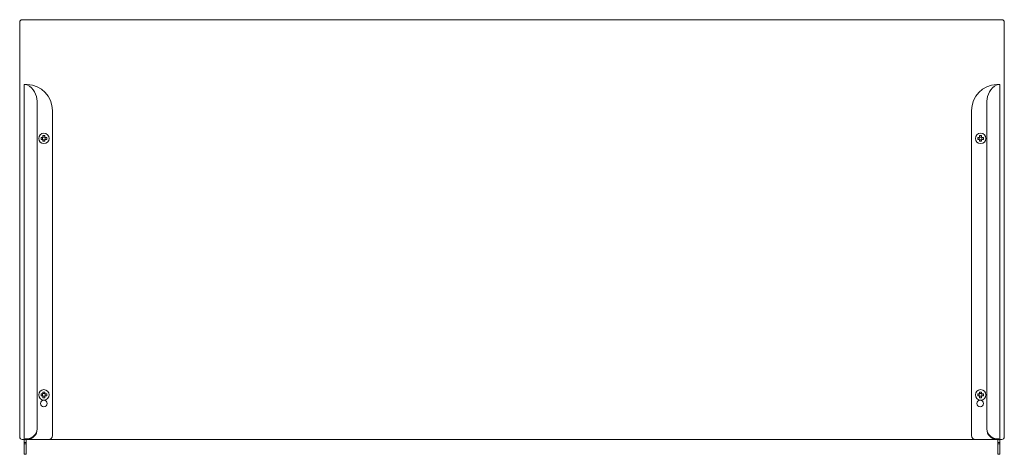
# Model space of a CAD drawing. Header units: millimetres. Extents: x -288 to 462, y -156 to 175.
import ezdxf

# ---------------------------------------------------------------- set-up
doc = ezdxf.new("R2010")
doc.units = ezdxf.units.MM

msp = doc.modelspace()

# ---------------------------------------------------------------- linework, layer by layer
at = {"color": 0, "linetype": 'Continuous', "lineweight": 0}
for p, q in [((-287.66, -142.51), (-287.66, 173.49)), ((-285.66, 175.49), (460.34, 175.49)), ((462.34, 173.49), (462.34, -142.51)), ((-284.16, 126.19), (-284.16, 126.1)), ((-282.66, 126.19), (-284.16, 126.19)), ((-284.16, 126.1), (-284.16, -144.48)), ((-282.66, 126.1), (-282.66, 126.19)), ((-282.35, 126.19), (-282.66, 126.19)), ((457.03, 126.19), (457.34, 126.19)), ((457.34, 126.19), (458.84, 126.19)), ((457.34, 126.1), (457.34, 126.19)), ((458.84, 126.19), (458.84, 126.1)), ((458.84, 126.1), (458.84, -144.48)), ((-274.39, 113.28), (-274.39, -136.31)), ((449.07, 113.28), (449.07, -136.31)), ((-262.69, -141.51), (-262.69, 106.19)), ((437.37, -141.51), (437.37, 106.19)), ((-270.19, 84.24), (-270.19, 85.74)), ((-269.94, 85.99), (-268.44, 85.99)), ((-269.94, 83.99), (-268.44, 83.99)), ((-268.19, 84.24), (-268.19, 85.74)), ((443.31, 84.24), (443.31, 85.74)), ((443.56, 85.99), (445.06, 85.99)), ((443.56, 83.99), (445.06, 83.99)), ((445.31, 84.24), (445.31, 85.74)), ((-270.19, -111.26), (-270.19, -109.76)), ((-269.94, -109.51), (-268.44, -109.51)), ((-269.94, -111.51), (-268.44, -111.51)), ((-268.19, -111.26), (-268.19, -109.76)), ((443.31, -111.26), (443.31, -109.76)), ((443.56, -109.51), (445.06, -109.51)), ((443.56, -111.51), (445.06, -111.51)), ((445.31, -111.26), (445.31, -109.76)), ((-274.39, -136.71), (-274.39, -136.31)), ((449.07, -136.71), (449.07, -136.31)), ((-284.16, -144.51), (-285.66, -144.51)), ((-284.16, -144.48), (-284.16, -144.51)), ((-282.66, -144.51), (-284.16, -144.51)), ((-284.16, -144.51), (-284.16, -146.81)), ((-282.66, -146.81), (-284.16, -146.81)), ((-284.16, -146.81), (-284.16, -147.81)), ((-282.66, -147.81), (-284.16, -147.81)), ((-284.16, -147.81), (-284.16, -154.01)), ((-282.66, -144.51), (-282.66, -144.49)), ((-282.66, -144.51), (-282.66, -146.81)), ((-282.66, -146.81), (-282.66, -147.81)), ((-282.66, -147.81), (-282.66, -154.01)), ((-282.64, -154.01), (-282.64, -144.51)), ((-282.64, -144.51), (-281.91, -144.51)), ((-281.91, -144.51), (-265.69, -144.51)), ((440.37, -144.51), (-265.69, -144.51)), ((456.59, -144.51), (440.37, -144.51)), ((457.32, -144.51), (456.59, -144.51)), ((457.32, -154.01), (457.32, -144.51)), ((457.34, -144.51), (457.34, -144.49)), ((457.34, -144.51), (458.84, -144.51)), ((457.34, -144.51), (457.34, -146.81)), ((457.34, -146.81), (457.34, -147.81)), ((457.34, -146.81), (458.84, -146.81)), ((457.34, -147.81), (457.34, -154.01)), ((457.34, -147.81), (458.84, -147.81)), ((458.84, -144.48), (458.84, -144.51)), ((458.84, -144.51), (458.84, -146.81)), ((460.34, -144.51), (458.84, -144.51)), ((458.84, -146.81), (458.84, -147.81)), ((458.84, -147.81), (458.84, -154.01)), ((-284.16, -155.81), (-284.16, -154.01)), ((-282.66, -155.81), (-284.16, -155.81)), ((-282.66, -155.81), (-282.66, -154.01)), ((457.34, -155.81), (457.34, -154.01)), ((457.34, -155.81), (458.84, -155.81)), ((458.84, -155.81), (458.84, -154.01))]:
    msp.add_line(p, q, dxfattribs=at)
for centre, radius, start, end in [((-285.66, 173.49), 2, 90, 180), ((460.34, 173.49), 2, 0, 90), ((-282.69, 106.19), 20, 0, 87.77115), ((-269.19, 84.99), 4, 90, 270), ((-269.19, 84.99), 4, 270, 90), ((444.31, 84.99), 4, 90, 270), ((444.31, 84.99), 4, 270, 90), ((-269.19, -110.51), 4, 90, 270), ((-269.19, -110.51), 4, 270, 90), ((444.31, -110.51), 4, 90, 270), ((444.31, -110.51), 4, 270, 90), ((-269.19, -117.01), 2.5, 90, 270), ((-269.19, -117.01), 2.5, 270, 90), ((-265.69, -141.51), 3, 270, 0), ((460.34, -142.51), 2, 270, 0)]:
    msp.add_arc(centre, radius, start, end, dxfattribs=at)
at = {"color": 0, "linetype": 'Continuous', "lineweight": 0, "extrusion": (2.20056e-16, -4.58083e-33, -1)}
for centre, radius, start, end in [((-457.37, 106.19), 20, 0, 87.77115), ((-443.87, -117.01), 2.5, 90, 270), ((-440.37, -141.51), 3, 270, 0)]:
    msp.add_arc(centre, radius, start, end, dxfattribs=at)
at = {"color": 0, "linetype": 'Continuous', "lineweight": 0, "extrusion": (2.20056e-16, 3.08137e-31, -1)}
msp.add_arc((-443.87, -117.01), 2.5, 270, 90, dxfattribs=at)
at = {"color": 0, "linetype": 'Continuous', "lineweight": 0, "extrusion": (2.20056e-16, 0, -1)}
msp.add_arc((285.66, -142.51), 2, 270, 0, dxfattribs=at)
at = {"color": 0, "linetype": 'Continuous', "lineweight": 0}
for centre, major_axis, start_param, end_param in [((-289.39, 113.28), (15, 0), 0, 1.048904), ((-282.39, -136.31), (8, 0), -1.511033, 0), ((457.07, -136.71), (-8, 0), 0, 1.511033)]:
    msp.add_ellipse(centre, major_axis=major_axis, ratio=0.963002, start_param=start_param, end_param=end_param, dxfattribs=at)
at = {"color": 0, "linetype": 'Continuous', "lineweight": 0, "extrusion": (2.20056e-16, 1.57847e-30, -1)}
msp.add_ellipse((464.07, 113.28), major_axis=(-15, 0), ratio=0.963002, start_param=0, end_param=1.048904, dxfattribs=at)
at = {"color": 0, "linetype": 'Continuous', "lineweight": 0, "extrusion": (2.20056e-16, 2.48401e-31, -1)}
msp.add_ellipse((-282.39, -136.71), major_axis=(8, 0), ratio=0.963002, start_param=0, end_param=1.511033, dxfattribs=at)
at = {"color": 0, "linetype": 'Continuous', "lineweight": 0, "extrusion": (2.18185e-16, -1.35565e-17, -1)}
msp.add_ellipse((457.07, -136.31), major_axis=(-8, 0), ratio=0.963002, start_param=-1.511033, end_param=0, dxfattribs=at)
at = {"color": 0, "linetype": 'Continuous', "lineweight": 0}
for points, knots in [([(-281.91, 125.8), (-282.2, 125.89), (-282.49, 125.96), (-282.76, 126.01), (-282.9, 126.04), (-283.02, 126.06), (-283.15, 126.08), (-283.21, 126.09), (-283.26, 126.09), (-283.32, 126.1), (-283.38, 126.11), (-283.43, 126.11), (-283.48, 126.12), (-283.59, 126.13), (-283.68, 126.14), (-283.77, 126.14), (-283.81, 126.14), (-283.85, 126.14), (-283.88, 126.14), (-283.9, 126.14), (-283.92, 126.14), (-283.94, 126.14), (-283.94, 126.14), (-283.95, 126.14), (-283.96, 126.14), (-283.96, 126.14), (-283.97, 126.14), (-283.97, 126.14), (-283.97, 126.14), (-283.98, 126.14), (-283.98, 126.14), (-283.98, 126.14), (-283.98, 126.14), (-283.98, 126.14), (-284.03, 126.14), (-284.07, 126.13), (-284.11, 126.13), (-284.14, 126.12), (-284.16, 126.11), (-284.16, 126.1)], [0, 0, 0, 0, 0.25, 0.25, 0.25, 0.375, 0.375, 0.375, 0.4375, 0.4375, 0.4375, 0.5, 0.5, 0.5, 0.625, 0.625, 0.625, 0.6875, 0.6875, 0.6875, 0.71875, 0.71875, 0.71875, 0.734375, 0.734375, 0.734375, 0.742187, 0.742187, 0.742187, 0.746094, 0.746094, 0.746094, 0.75, 0.75, 0.75, 0.875, 0.875, 0.875, 1, 1, 1, 1]), ([(-282.6, 125.98), (-282.6, 125.98), (-282.6, 125.98), (-282.6, 125.98), (-282.6, 125.98), (-282.63, 126.02), (-282.66, 126.06), (-282.66, 126.1)], [0.745779, 0.745779, 0.745779, 0.745779, 0.7460938, 0.7460938, 0.75, 0.75, 1, 1, 1, 1]), ([(-281.91, 126.17), (-282.02, 126.18), (-282.1, 126.18), (-282.14, 126.18), (-282.19, 126.18), (-282.26, 126.18), (-282.35, 126.19)], [0, 0, 0, 0, 0.5, 0.5, 0.5, 1, 1, 1, 1]), ([(456.59, 126.17), (456.64, 126.17), (456.69, 126.18), (456.76, 126.18), (456.79, 126.18), (456.84, 126.18), (456.87, 126.18), (456.94, 126.18), (456.98, 126.19), (457.03, 126.19)], [0, 0, 0, 0, 0.25, 0.25, 0.5, 0.5, 0.75, 0.75, 1, 1, 1, 1]), ([(456.59, 125.8), (456.88, 125.89), (457.17, 125.96), (457.44, 126.01), (457.57, 126.04), (457.7, 126.06), (457.82, 126.08), (457.88, 126.09), (457.94, 126.09), (457.99, 126.1), (458.05, 126.11), (458.1, 126.11), (458.16, 126.12), (458.31, 126.13), (458.45, 126.14), (458.56, 126.14), (458.58, 126.14), (458.59, 126.14), (458.61, 126.14), (458.62, 126.14), (458.63, 126.14), (458.63, 126.14), (458.64, 126.14), (458.64, 126.14), (458.65, 126.14), (458.65, 126.14), (458.65, 126.14), (458.65, 126.14), (458.65, 126.14), (458.66, 126.14), (458.66, 126.14), (458.75, 126.14), (458.84, 126.12), (458.84, 126.1)], [0, 0, 0, 0, 0.25, 0.25, 0.25, 0.375, 0.375, 0.375, 0.4375, 0.4375, 0.4375, 0.5, 0.5, 0.5, 0.6875, 0.6875, 0.6875, 0.71875, 0.71875, 0.71875, 0.734375, 0.734375, 0.734375, 0.742188, 0.742188, 0.742188, 0.746094, 0.746094, 0.746094, 0.75, 0.75, 0.75, 1, 1, 1, 1]), ([(457.28, 125.98), (457.28, 125.98), (457.28, 125.98), (457.31, 126.02), (457.34, 126.06), (457.34, 126.1)], [0.7452587, 0.7452587, 0.7452587, 0.7452587, 0.75, 0.75, 1, 1, 1, 1]), ([(-271.33, 85.74), (-271.35, 85.48), (-271.36, 85.22), (-271.36, 84.75), (-271.35, 84.49), (-271.33, 84.24)], [2.4024788, 2.4024788, 2.4024788, 2.4024788, 2.473731, 2.473731, 2.5449832, 2.5449832, 2.5449832, 2.5449832]), ([(-271.33, 85.74), (-271.26, 85.74), (-271.19, 85.74), (-270.73, 85.74), (-270.33, 85.74), (-269.94, 85.74)], [2.5633073, 2.5633073, 2.5633073, 2.5633073, 2.5832995, 2.5832995, 2.6966603, 2.6966603, 2.6966603, 2.6966603]), ([(-271.33, 84.24), (-271.26, 84.24), (-271.19, 84.24), (-270.73, 84.24), (-270.33, 84.24), (-269.94, 84.24)], [2.5633073, 2.5633073, 2.5633073, 2.5633073, 2.5832995, 2.5832995, 2.6966603, 2.6966603, 2.6966603, 2.6966603]), ([(-269.94, 85.74), (-269.94, 86.13), (-269.94, 86.53), (-269.94, 86.99), (-269.94, 87.06), (-269.94, 87.13)], [2.8436586, 2.8436586, 2.8436586, 2.8436586, 2.9570195, 2.9570195, 2.9770116, 2.9770116, 2.9770116, 2.9770116]), ([(-269.94, 82.84), (-269.94, 82.91), (-269.94, 82.98), (-269.94, 83.44), (-269.94, 83.84), (-269.94, 84.24)], [2.5633073, 2.5633073, 2.5633073, 2.5633073, 2.5832995, 2.5832995, 2.6966603, 2.6966603, 2.6966603, 2.6966603]), ([(-268.44, 85.74), (-268.44, 86.13), (-268.44, 86.53), (-268.44, 86.99), (-268.44, 87.06), (-268.44, 87.13)], [2.8436586, 2.8436586, 2.8436586, 2.8436586, 2.9570195, 2.9570195, 2.9770116, 2.9770116, 2.9770116, 2.9770116]), ([(-268.44, 85.74), (-268.05, 85.74), (-267.65, 85.74), (-267.19, 85.74), (-267.12, 85.74), (-267.05, 85.74)], [2.8436586, 2.8436586, 2.8436586, 2.8436586, 2.9570195, 2.9570195, 2.9770116, 2.9770116, 2.9770116, 2.9770116]), ([(-268.44, 84.24), (-268.05, 84.24), (-267.65, 84.24), (-267.19, 84.24), (-267.12, 84.24), (-267.05, 84.24)], [2.8436586, 2.8436586, 2.8436586, 2.8436586, 2.9570195, 2.9570195, 2.9770116, 2.9770116, 2.9770116, 2.9770116]), ([(-268.44, 82.84), (-268.44, 82.91), (-268.44, 82.98), (-268.44, 83.44), (-268.44, 83.84), (-268.44, 84.24)], [2.5633073, 2.5633073, 2.5633073, 2.5633073, 2.5832995, 2.5832995, 2.6966603, 2.6966603, 2.6966603, 2.6966603]), ([(-267.05, 84.24), (-267.03, 84.49), (-267.02, 84.75), (-267.02, 85.22), (-267.03, 85.48), (-267.05, 85.74)], [2.4024788, 2.4024788, 2.4024788, 2.4024788, 2.473731, 2.473731, 2.5449832, 2.5449832, 2.5449832, 2.5449832]), ([(442.17, 85.74), (442.15, 85.48), (442.14, 85.22), (442.14, 84.75), (442.15, 84.49), (442.17, 84.24)], [2.4024788, 2.4024788, 2.4024788, 2.4024788, 2.473731, 2.473731, 2.5449832, 2.5449832, 2.5449832, 2.5449832]), ([(442.17, 85.74), (442.24, 85.74), (442.31, 85.74), (442.77, 85.74), (443.17, 85.74), (443.56, 85.74)], [2.5633073, 2.5633073, 2.5633073, 2.5633073, 2.5832995, 2.5832995, 2.6966603, 2.6966603, 2.6966603, 2.6966603]), ([(442.17, 84.24), (442.24, 84.24), (442.31, 84.24), (442.77, 84.24), (443.17, 84.24), (443.56, 84.24)], [2.5633073, 2.5633073, 2.5633073, 2.5633073, 2.5832995, 2.5832995, 2.6966603, 2.6966603, 2.6966603, 2.6966603]), ([(443.56, 85.74), (443.56, 86.13), (443.56, 86.53), (443.56, 86.99), (443.56, 87.06), (443.56, 87.13)], [2.8436586, 2.8436586, 2.8436586, 2.8436586, 2.9570195, 2.9570195, 2.9770116, 2.9770116, 2.9770116, 2.9770116]), ([(443.56, 82.84), (443.56, 82.91), (443.56, 82.98), (443.56, 83.44), (443.56, 83.84), (443.56, 84.24)], [2.5633073, 2.5633073, 2.5633073, 2.5633073, 2.5832995, 2.5832995, 2.6966603, 2.6966603, 2.6966603, 2.6966603]), ([(445.06, 85.74), (445.06, 86.13), (445.06, 86.53), (445.06, 86.99), (445.06, 87.06), (445.06, 87.13)], [2.8436586, 2.8436586, 2.8436586, 2.8436586, 2.9570195, 2.9570195, 2.9770116, 2.9770116, 2.9770116, 2.9770116]), ([(445.06, 85.74), (445.45, 85.74), (445.85, 85.74), (446.31, 85.74), (446.38, 85.74), (446.45, 85.74)], [2.8436586, 2.8436586, 2.8436586, 2.8436586, 2.9570195, 2.9570195, 2.9770116, 2.9770116, 2.9770116, 2.9770116]), ([(445.06, 84.24), (445.45, 84.24), (445.85, 84.24), (446.31, 84.24), (446.38, 84.24), (446.45, 84.24)], [2.8436586, 2.8436586, 2.8436586, 2.8436586, 2.9570195, 2.9570195, 2.9770116, 2.9770116, 2.9770116, 2.9770116]), ([(445.06, 82.84), (445.06, 82.91), (445.06, 82.98), (445.06, 83.44), (445.06, 83.84), (445.06, 84.24)], [2.5633073, 2.5633073, 2.5633073, 2.5633073, 2.5832995, 2.5832995, 2.6966603, 2.6966603, 2.6966603, 2.6966603]), ([(446.45, 84.24), (446.47, 84.49), (446.48, 84.75), (446.48, 85.22), (446.47, 85.48), (446.45, 85.74)], [2.4024788, 2.4024788, 2.4024788, 2.4024788, 2.473731, 2.473731, 2.5449832, 2.5449832, 2.5449832, 2.5449832]), ([(-271.33, -109.76), (-271.35, -110.02), (-271.36, -110.28), (-271.36, -110.75), (-271.35, -111.01), (-271.33, -111.26)], [2.4024788, 2.4024788, 2.4024788, 2.4024788, 2.473731, 2.473731, 2.5449832, 2.5449832, 2.5449832, 2.5449832]), ([(-271.33, -109.76), (-271.26, -109.76), (-271.19, -109.76), (-270.73, -109.76), (-270.33, -109.76), (-269.94, -109.76)], [2.5633073, 2.5633073, 2.5633073, 2.5633073, 2.5832995, 2.5832995, 2.6966603, 2.6966603, 2.6966603, 2.6966603]), ([(-271.33, -111.26), (-271.26, -111.26), (-271.19, -111.26), (-270.73, -111.26), (-270.33, -111.26), (-269.94, -111.26)], [2.5633073, 2.5633073, 2.5633073, 2.5633073, 2.5832995, 2.5832995, 2.6966603, 2.6966603, 2.6966603, 2.6966603]), ([(-269.94, -109.76), (-269.94, -109.37), (-269.94, -108.97), (-269.94, -108.51), (-269.94, -108.44), (-269.94, -108.37)], [2.8436586, 2.8436586, 2.8436586, 2.8436586, 2.9570195, 2.9570195, 2.9770116, 2.9770116, 2.9770116, 2.9770116]), ([(-269.94, -112.66), (-269.94, -112.59), (-269.94, -112.52), (-269.94, -112.06), (-269.94, -111.66), (-269.94, -111.26)], [2.5633073, 2.5633073, 2.5633073, 2.5633073, 2.5832995, 2.5832995, 2.6966603, 2.6966603, 2.6966603, 2.6966603]), ([(-268.44, -109.76), (-268.44, -109.37), (-268.44, -108.97), (-268.44, -108.51), (-268.44, -108.44), (-268.44, -108.37)], [2.8436586, 2.8436586, 2.8436586, 2.8436586, 2.9570195, 2.9570195, 2.9770116, 2.9770116, 2.9770116, 2.9770116]), ([(-268.44, -109.76), (-268.05, -109.76), (-267.65, -109.76), (-267.19, -109.76), (-267.12, -109.76), (-267.05, -109.76)], [2.8436586, 2.8436586, 2.8436586, 2.8436586, 2.9570195, 2.9570195, 2.9770116, 2.9770116, 2.9770116, 2.9770116]), ([(-268.44, -111.26), (-268.05, -111.26), (-267.65, -111.26), (-267.19, -111.26), (-267.12, -111.26), (-267.05, -111.26)], [2.8436586, 2.8436586, 2.8436586, 2.8436586, 2.9570195, 2.9570195, 2.9770116, 2.9770116, 2.9770116, 2.9770116]), ([(-268.44, -112.66), (-268.44, -112.59), (-268.44, -112.52), (-268.44, -112.06), (-268.44, -111.66), (-268.44, -111.26)], [2.5633073, 2.5633073, 2.5633073, 2.5633073, 2.5832995, 2.5832995, 2.6966603, 2.6966603, 2.6966603, 2.6966603]), ([(-267.05, -111.26), (-267.03, -111.01), (-267.02, -110.75), (-267.02, -110.28), (-267.03, -110.02), (-267.05, -109.76)], [2.4024788, 2.4024788, 2.4024788, 2.4024788, 2.473731, 2.473731, 2.5449832, 2.5449832, 2.5449832, 2.5449832]), ([(442.17, -109.76), (442.15, -110.02), (442.14, -110.28), (442.14, -110.75), (442.15, -111.01), (442.17, -111.26)], [2.4024788, 2.4024788, 2.4024788, 2.4024788, 2.473731, 2.473731, 2.5449832, 2.5449832, 2.5449832, 2.5449832]), ([(442.17, -109.76), (442.24, -109.76), (442.31, -109.76), (442.77, -109.76), (443.17, -109.76), (443.56, -109.76)], [2.5633073, 2.5633073, 2.5633073, 2.5633073, 2.5832995, 2.5832995, 2.6966603, 2.6966603, 2.6966603, 2.6966603]), ([(442.17, -111.26), (442.24, -111.26), (442.31, -111.26), (442.77, -111.26), (443.17, -111.26), (443.56, -111.26)], [2.5633073, 2.5633073, 2.5633073, 2.5633073, 2.5832995, 2.5832995, 2.6966603, 2.6966603, 2.6966603, 2.6966603]), ([(443.56, -109.76), (443.56, -109.37), (443.56, -108.97), (443.56, -108.51), (443.56, -108.44), (443.56, -108.37)], [2.8436586, 2.8436586, 2.8436586, 2.8436586, 2.9570195, 2.9570195, 2.9770116, 2.9770116, 2.9770116, 2.9770116]), ([(443.56, -112.66), (443.56, -112.59), (443.56, -112.52), (443.56, -112.06), (443.56, -111.66), (443.56, -111.26)], [2.5633073, 2.5633073, 2.5633073, 2.5633073, 2.5832995, 2.5832995, 2.6966603, 2.6966603, 2.6966603, 2.6966603]), ([(445.06, -109.76), (445.06, -109.37), (445.06, -108.97), (445.06, -108.51), (445.06, -108.44), (445.06, -108.37)], [2.8436586, 2.8436586, 2.8436586, 2.8436586, 2.9570195, 2.9570195, 2.9770116, 2.9770116, 2.9770116, 2.9770116]), ([(445.06, -109.76), (445.45, -109.76), (445.85, -109.76), (446.31, -109.76), (446.38, -109.76), (446.45, -109.76)], [2.8436586, 2.8436586, 2.8436586, 2.8436586, 2.9570195, 2.9570195, 2.9770116, 2.9770116, 2.9770116, 2.9770116]), ([(445.06, -111.26), (445.45, -111.26), (445.85, -111.26), (446.31, -111.26), (446.38, -111.26), (446.45, -111.26)], [2.8436586, 2.8436586, 2.8436586, 2.8436586, 2.9570195, 2.9570195, 2.9770116, 2.9770116, 2.9770116, 2.9770116]), ([(445.06, -112.66), (445.06, -112.59), (445.06, -112.52), (445.06, -112.06), (445.06, -111.66), (445.06, -111.26)], [2.5633073, 2.5633073, 2.5633073, 2.5633073, 2.5832995, 2.5832995, 2.6966603, 2.6966603, 2.6966603, 2.6966603]), ([(446.45, -111.26), (446.47, -111.01), (446.48, -110.75), (446.48, -110.28), (446.47, -110.02), (446.45, -109.76)], [2.4024788, 2.4024788, 2.4024788, 2.4024788, 2.473731, 2.473731, 2.5449832, 2.5449832, 2.5449832, 2.5449832]), ([(-284.16, -144.48), (-284.16, -144.44), (-284.12, -144.4), (-284.06, -144.36), (-284.05, -144.36), (-284.04, -144.35), (-284.03, -144.34), (-284.02, -144.34), (-284.02, -144.34), (-284.01, -144.34), (-284.01, -144.33), (-284.01, -144.33), (-284, -144.33), (-284, -144.33), (-284, -144.33), (-283.99, -144.33), (-283.88, -144.27), (-283.71, -144.22), (-283.51, -144.17), (-283.35, -144.14), (-283.18, -144.11), (-282.98, -144.08), (-282.95, -144.08), (-282.91, -144.07), (-282.88, -144.07), (-282.86, -144.07), (-282.85, -144.06), (-282.83, -144.06), (-282.82, -144.06), (-282.81, -144.06), (-282.8, -144.06), (-282.79, -144.06), (-282.78, -144.06), (-282.78, -144.06), (-282.55, -144.03), (-282.26, -144.01), (-281.91, -144)], [0, 0, 0, 0, 0.1875, 0.1875, 0.1875, 0.21875, 0.21875, 0.21875, 0.234375, 0.234375, 0.234375, 0.242188, 0.242188, 0.242188, 0.25, 0.25, 0.25, 0.5, 0.5, 0.5, 0.6875, 0.6875, 0.6875, 0.71875, 0.71875, 0.71875, 0.734375, 0.734375, 0.734375, 0.742188, 0.742188, 0.742188, 0.75, 0.75, 0.75, 1, 1, 1, 1]), ([(-282.66, -144.49), (-282.66, -144.49), (-282.65, -144.49), (-282.64, -144.48), (-282.64, -144.48), (-282.63, -144.48), (-282.62, -144.48), (-282.62, -144.48), (-282.61, -144.48), (-282.61, -144.48), (-282.61, -144.48), (-282.61, -144.48), (-282.61, -144.48), (-282.57, -144.48), (-282.51, -144.47), (-282.41, -144.45), (-282.37, -144.45), (-282.31, -144.44), (-282.29, -144.44), (-282.26, -144.44), (-282.25, -144.44), (-282.23, -144.43), (-282.22, -144.43), (-282.22, -144.43), (-282.21, -144.43), (-282.21, -144.43), (-282.2, -144.43), (-282.2, -144.43), (-282.13, -144.42), (-282.03, -144.41), (-281.91, -144.4)], [0.0609328, 0.0609328, 0.0609328, 0.0609328, 0.125, 0.125, 0.1875, 0.1875, 0.21875, 0.21875, 0.234375, 0.234375, 0.2421875, 0.2421875, 0.25, 0.25, 0.5, 0.5, 0.625, 0.625, 0.6875, 0.6875, 0.71875, 0.71875, 0.734375, 0.734375, 0.7421875, 0.7460938, 0.7460938, 0.75, 0.75, 1, 1, 1, 1]), ([(458.84, -144.48), (458.84, -144.46), (458.82, -144.43), (458.79, -144.4), (458.77, -144.38), (458.74, -144.36), (458.7, -144.34), (458.7, -144.34), (458.69, -144.34), (458.69, -144.34), (458.68, -144.33), (458.68, -144.33), (458.68, -144.33), (458.67, -144.33), (458.67, -144.33), (458.67, -144.33), (458.56, -144.27), (458.39, -144.22), (458.18, -144.17), (458.03, -144.14), (457.85, -144.11), (457.65, -144.08), (457.62, -144.08), (457.59, -144.07), (457.55, -144.07), (457.54, -144.07), (457.52, -144.06), (457.5, -144.06), (457.49, -144.06), (457.49, -144.06), (457.48, -144.06), (457.47, -144.06), (457.47, -144.06), (457.46, -144.06), (457.46, -144.06), (457.46, -144.06), (457.45, -144.06), (457.23, -144.03), (456.94, -144.01), (456.59, -144)], [0, 0, 0, 0, 0.125, 0.125, 0.125, 0.21875, 0.21875, 0.21875, 0.234375, 0.234375, 0.234375, 0.242188, 0.242188, 0.242188, 0.25, 0.25, 0.25, 0.5, 0.5, 0.5, 0.6875, 0.6875, 0.6875, 0.71875, 0.71875, 0.71875, 0.734375, 0.734375, 0.734375, 0.742188, 0.742188, 0.742188, 0.746094, 0.746094, 0.746094, 0.75, 0.75, 0.75, 1, 1, 1, 1]), ([(457.33, -144.49), (457.33, -144.49), (457.33, -144.49), (457.32, -144.48), (457.31, -144.48), (457.3, -144.48), (457.3, -144.48), (457.29, -144.48), (457.29, -144.48), (457.24, -144.48), (457.19, -144.47), (457.09, -144.45), (457.05, -144.45), (456.99, -144.44), (456.95, -144.44), (456.92, -144.43), (456.9, -144.43), (456.89, -144.43), (456.88, -144.43), (456.8, -144.42), (456.7, -144.41), (456.59, -144.4)], [0.0609401, 0.0609401, 0.0609401, 0.0609401, 0.125, 0.125, 0.1875, 0.1875, 0.21875, 0.21875, 0.25, 0.25, 0.5, 0.5, 0.625, 0.625, 0.6875, 0.71875, 0.734375, 0.734375, 0.75, 0.75, 1, 1, 1, 1]), ([(-282.66, -154.98), (-282.66, -154.93), (-282.66, -154.89), (-282.66, -154.85), (-282.66, -154.84), (-282.66, -154.82), (-282.66, -154.8), (-282.66, -154.79), (-282.66, -154.78), (-282.66, -154.78), (-282.66, -154.77), (-282.66, -154.77), (-282.66, -154.76), (-282.66, -154.76), (-282.66, -154.76), (-282.66, -154.75), (-282.66, -154.71), (-282.66, -154.68), (-282.66, -154.64), (-282.66, -154.62), (-282.65, -154.6), (-282.65, -154.58), (-282.65, -154.56), (-282.65, -154.53), (-282.65, -154.51), (-282.65, -154.47), (-282.65, -154.43), (-282.65, -154.39), (-282.65, -154.37), (-282.65, -154.35), (-282.65, -154.33), (-282.65, -154.32), (-282.65, -154.31), (-282.65, -154.3), (-282.65, -154.29), (-282.65, -154.29), (-282.65, -154.28), (-282.65, -154.28), (-282.65, -154.27), (-282.65, -154.27), (-282.65, -154.2), (-282.64, -154.11), (-282.64, -154.01)], [0, 0, 0, 0, 0.125, 0.125, 0.125, 0.1875, 0.1875, 0.1875, 0.21875, 0.21875, 0.21875, 0.234375, 0.234375, 0.234375, 0.25, 0.25, 0.25, 0.375, 0.375, 0.375, 0.4375, 0.4375, 0.4375, 0.5, 0.5, 0.5, 0.625, 0.625, 0.625, 0.6875, 0.6875, 0.6875, 0.71875, 0.71875, 0.71875, 0.734375, 0.734375, 0.734375, 0.75, 0.75, 0.75, 1, 1, 1, 1]), ([(457.34, -154.98), (457.34, -154.93), (457.34, -154.89), (457.34, -154.84), (457.34, -154.82), (457.33, -154.79), (457.33, -154.78), (457.33, -154.77), (457.33, -154.77), (457.33, -154.76), (457.33, -154.76), (457.33, -154.71), (457.33, -154.68), (457.33, -154.62), (457.33, -154.6), (457.33, -154.56), (457.33, -154.53), (457.33, -154.47), (457.32, -154.43), (457.32, -154.37), (457.32, -154.35), (457.32, -154.32), (457.32, -154.31), (457.32, -154.29), (457.32, -154.29), (457.32, -154.28), (457.32, -154.27), (457.32, -154.2), (457.32, -154.11), (457.32, -154.01)], [0, 0, 0, 0, 0.125, 0.125, 0.1875, 0.1875, 0.21875, 0.21875, 0.234375, 0.234375, 0.25, 0.25, 0.375, 0.375, 0.4375, 0.4375, 0.5, 0.5, 0.625, 0.625, 0.6875, 0.6875, 0.71875, 0.71875, 0.734375, 0.734375, 0.75, 0.75, 1, 1, 1, 1])]:
    msp.add_open_spline(points, degree=3, knots=knots, dxfattribs=at)
for points in [[(-269.19, 87.15), (-269.43, 87.15), (-269.68, 87.14), (-269.94, 87.13)], [(-269.94, 82.84), (-269.68, 82.83), (-269.43, 82.82), (-269.19, 82.82)], [(-268.44, 87.13), (-268.7, 87.14), (-268.95, 87.15), (-269.19, 87.15)], [(-269.19, 82.82), (-268.95, 82.82), (-268.7, 82.83), (-268.44, 82.84)], [(444.31, 87.15), (444.07, 87.15), (443.82, 87.14), (443.56, 87.13)], [(443.56, 82.84), (443.82, 82.83), (444.07, 82.82), (444.31, 82.82)], [(445.06, 87.13), (444.8, 87.14), (444.55, 87.15), (444.31, 87.15)], [(444.31, 82.82), (444.55, 82.82), (444.8, 82.83), (445.06, 82.84)], [(-269.19, -108.35), (-269.43, -108.35), (-269.68, -108.36), (-269.94, -108.37)], [(-268.44, -108.37), (-268.7, -108.36), (-268.95, -108.35), (-269.19, -108.35)], [(444.31, -108.35), (444.07, -108.35), (443.82, -108.36), (443.56, -108.37)], [(445.06, -108.37), (444.8, -108.36), (444.55, -108.35), (444.31, -108.35)], [(-269.94, -112.66), (-269.68, -112.67), (-269.43, -112.68), (-269.19, -112.68)], [(-269.19, -112.68), (-268.95, -112.68), (-268.7, -112.67), (-268.44, -112.66)], [(443.56, -112.66), (443.82, -112.67), (444.07, -112.68), (444.31, -112.68)], [(444.31, -112.68), (444.55, -112.68), (444.8, -112.67), (445.06, -112.66)], [(-282.66, -144.49), (-282.68, -144.48), (-282.7, -144.48), (-282.72, -144.48)], [(457.39, -144.48), (457.38, -144.48), (457.36, -144.48), (457.33, -144.49)]]:
    msp.add_open_spline(points, degree=3, dxfattribs=at)

doc.saveas('drawing.dxf')
